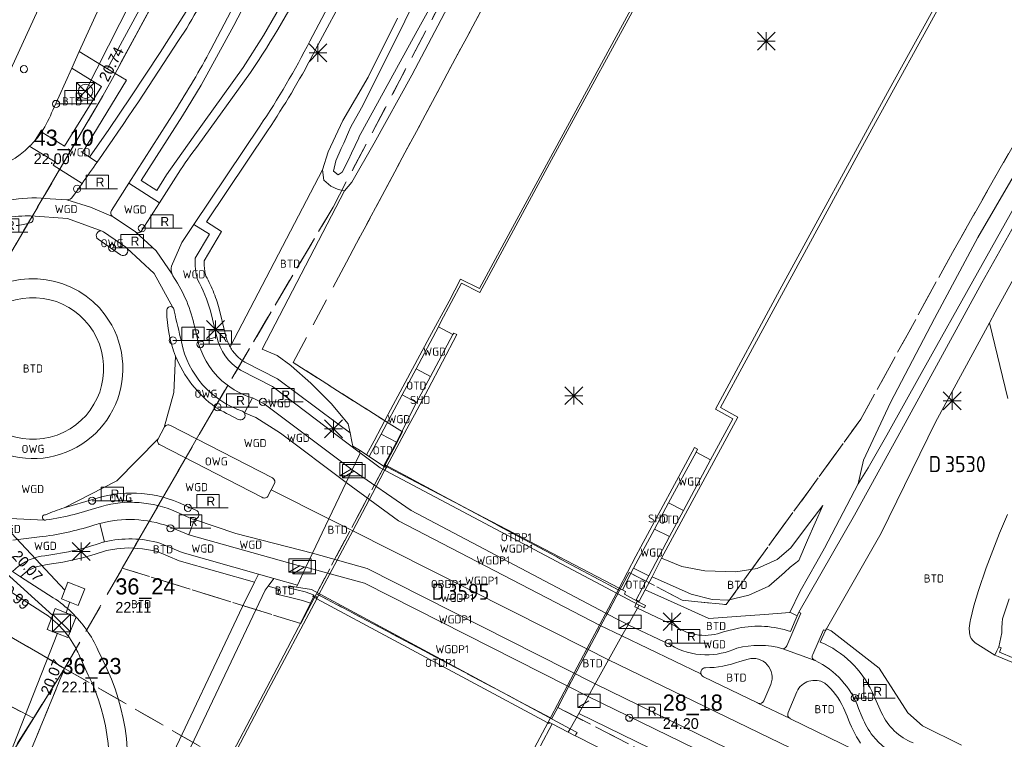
# Model space of a CAD drawing. Header units: metres. Extents: x 207644 to 210135, y 370459 to 373417.
# Tile 16 of 256: x 208008 to 208118, y 371965 to 372045. Entities that reach past the tile are written whole.
import ezdxf
from ezdxf.enums import TextEntityAlignment as Align

# ---------------------------------------------------------------- set-up
doc = ezdxf.new("R2010")
doc.units = ezdxf.units.M
doc.linetypes.add('HIDDEN2', pattern=[4.7625, 3.175, -1.5875])
for name, color, linetype in [('BTD', 7, 'Continuous'), ('combi_kolk', 7, 'Continuous'), ('CON_BxH1000x1000mm', 7, 'Continuous'), ('CON_BxH300x300mm', 7, 'Continuous'), ('CON_BxH800x800mm', 7, 'Continuous'), ('INV_BxH1000x1000mm', 7, 'Continuous'), ('INV_BxH300x300mm', 7, 'Continuous'), ('INV_BxH800x800mm', 7, 'Continuous'), ('KAD_perceelnummer', 212, 'Continuous'), ('KAD_sectie', 212, 'Continuous'), ('KAD_Vastgesteld_Perceel', 212, 'Continuous'), ('KO_INSPECTIE', 7, 'Continuous'), ('NLV_inspectieput', 7, 'Continuous'), ('NNR_inspectieput', 7, 'Continuous'), ('NOD_inspectieput', 7, 'Continuous'), ('OBDP1', 7, 'Continuous'), ('OTD', 7, 'Continuous'), ('OTDP1', 7, 'Continuous'), ('OWG', 7, 'Continuous'), ('SHD', 7, 'Continuous'), ('trottoirkolk', 7, 'Continuous'), ('WGD', 7, 'Continuous'), ('WGDP1', 7, 'Continuous')]:
    doc.layers.add(name, color=color, linetype=linetype)
for name, color, linetype, lineweight in [('GBOR', 7, 'Continuous', 25), ('GKL', 52, 'Continuous', 25), ('GMV', 7, 'Continuous', 25), ('GOBDP1', 7, 'Continuous', 25), ('GP1', 7, 'Continuous', 30), ('Q21_lantaarnpaal', 1, 'Continuous', 0), ('Q23_kolk', 153, 'Continuous', 0), ('Q28_rioolput', 153, 'Continuous', 0), ('Q89_trottoirkolk_rechts', 153, 'Continuous', 0)]:
    doc.layers.add(name, color=color, linetype=linetype, lineweight=lineweight)
doc.styles.add('ISO', font='isocpeur.ttf', dxfattribs={"height": 1})
doc.styles.add('ISOCP', font='ISOCP.shx', dxfattribs={"height": 1.8})

# ---------------------------------------------------------------- blocks, each defined once
blk = doc.blocks.new('ACMAP_ANN_TEMPLATE_Vastgesteld_Perceelnummer')
at = {"layer": 'KAD_perceelnummer', "style": 'ISOCP'}
blk.add_attdef('Perceelnummer', text='', height=1.8, dxfattribs=at).set_placement((0, 0), align=Align.MIDDLE)
at = {"layer": 'KAD_sectie', "style": 'ISOCP'}
blk.add_attdef('sectie', text='', height=1.8, dxfattribs=at).set_placement((-2.7, 0), align=Align.MIDDLE_RIGHT)
blk = doc.blocks.new('Q28')
at = {"linetype": 'Continuous'}
for p, q in [((-1, -1), (1, 1)), ((-1, 1), (1, -1))]:
    blk.add_line(p, q, dxfattribs=at)
blk.add_lwpolyline([(1, 1), (1, -1), (-1, -1), (-1, 1)], close=True)
blk = doc.blocks.new('Q21')
for p, q in [((-1, 1), (0, 0)), ((-1, 0), (0, 0)), ((-1, -1), (0, 0)), ((0, 1), (0, 0)), ((0, 0), (1, 1)), ((0, 0), (1, 0)), ((0, 0), (0, -1)), ((0, 0), (1, -1))]:
    blk.add_line(p, q)
blk = doc.blocks.new('Q89')
for p, q in [((1, 0), (0, 0)), ((3.5, 0), (4.5, 0))]:
    blk.add_line(p, q)
blk.add_lwpolyline([(1, 0), (3.5, 0), (3.5, 1.5), (1, 1.5), (1, 0)])
blk.add_text('R', height=1).set_placement((2.07, 0.25))
blk = doc.blocks.new('Q23')
blk.add_line((-1.25, -0.75), (0, 0))
blk.add_lwpolyline([(-1.25, -0.75), (1.25, -0.75), (1.25, 0.75), (-1.25, 0.75), (-1.25, -0.75)])

msp = doc.modelspace()

# ---------------------------------------------------------------- linework, layer by layer
at = {"layer": 'combi_kolk', "color": 253, "lineweight": 13}
for centre in [(208014.61, 372026.55), (208021.83, 372022.15), (208018.5, 372019.97), (208025.29, 372009.62), (208028.35, 372009.22), (208030.28, 372002.18), (208035.34, 372002.77), (208016.27, 371991.74), (208026.97, 371990.94), (208025.01, 371988.66), (208080.61, 371975.85), (208101.4, 371969.72), (208076.22, 371967.52)]:
    msp.add_circle(centre, 0.4, dxfattribs=at)
at = {"layer": 'CON_BxH1000x1000mm', "color": 253, "linetype": 'Continuous', "lineweight": 13}
msp.add_lwpolyline([(207999.318, 371943.773), (208012.424, 371976.955)], dxfattribs=at)
at = {"layer": 'CON_BxH300x300mm', "color": 253, "linetype": 'Continuous', "lineweight": 13}
msp.add_lwpolyline([(208033.47, 372072.84), (208015.54, 372037.43)], dxfattribs=at)
at = {"layer": 'CON_BxH800x800mm', "color": 253, "linetype": 'Continuous', "lineweight": 13}
for points in [[(208013.215, 371981.768), (207988.861, 372007.775)], [(207985.367, 372002.97), (208011.882, 371978.926)], [(208013.367, 371979.24), (208013.796, 371980.44)]]:
    msp.add_lwpolyline(points, dxfattribs=at)
at = {"layer": 'GBOR', "color": 253, "linetype": 'Continuous', "lineweight": 13}
for points in [[(208093.359, 371975.221), (208096.869, 371973.954)], [(208073.913, 371973.972), (208148.155, 371938)]]:
    msp.add_lwpolyline(points, dxfattribs=at)
at = {"layer": 'GKL', "color": 253, "linetype": 'Continuous', "lineweight": 13}
for points in [[(208115.122, 372021.114), (208122.728, 372034.197)], [(208110.286, 372012.065), (208115.122, 372021.114)], [(208105.382, 372002.717), (208110.286, 372012.065)], [(208102.367, 371996.265), (208105.382, 372002.717)], [(208101.773, 371993.609), (208102.367, 371996.265)], [(208097.805, 371991.2), (208096.114, 371987.336)], [(208096.114, 371987.336), (208095.127, 371985.054)], [(208095.127, 371985.054), (208094.181, 371984.335)], [(208093.531, 371983.734), (208091.81, 371982.221)], [(208094.181, 371984.335), (208093.531, 371983.734)], [(208080.718, 371982.381), (208078.758, 371983.25)], [(208083.113, 371981.325), (208080.718, 371982.381)], [(208085.482, 371980.731), (208083.113, 371981.325)], [(208091.81, 371982.221), (208089.556, 371981.185)], [(208087.225, 371980.634), (208085.482, 371980.731)], [(208089.556, 371981.185), (208087.225, 371980.634)]]:
    msp.add_lwpolyline(points, dxfattribs=at)
at = {"layer": 'GMV', "color": 253, "linetype": 'Continuous', "lineweight": 13}
for points in [[(208184.242, 372233.71), (208179.279, 372225.475), (208173.508, 372215.877), (208165.802, 372202.966), (208153.115, 372181.522), (208140.659, 372160.291), (208127.971, 372138.376), (208115.114, 372115.898), (208102.13, 372092.946), (208089.144, 372069.65), (208076.182, 372046.137), (208061.768, 372019.619), (208059.501, 372015.411), (208057.386, 372016.455), (208056.104, 372014.027), (208053.925, 372009.984), (208049.325, 372001.386), (208047.735, 371998.421), (208046.902, 371996.873)], [(208184.472, 372233.612), (208177.166, 372221.489), (208176.246, 372219.958), (208170.331, 372210.102), (208157.968, 372189.298), (208141.521, 372161.286), (208127.392, 372136.88), (208115.831, 372116.662), (208102.922, 372093.856), (208091.373, 372073.171), (208078.753, 372050.327), (208067.301, 372029.367), (208059.535, 372014.962), (208057.505, 372016.01), (208055.209, 372011.712), (208054.919, 372011.14)], [(208211.696, 372221.928), (208210.343, 372219.707), (208201.865, 372205.65), (208201.278, 372204.73), (208190.706, 372187.049), (208181.444, 372171.445), (208169.97, 372151.914), (208166.235, 372145.52), (208153.819, 372124.055), (208141.853, 372103.139), (208129.201, 372080.769), (208116.953, 372058.872), (208105.041, 372037.291), (208093.01, 372015.263), (208085.833, 372001.964), (208087.786, 372000.875), (208085.292, 371996.292)], [(208212.051, 372221.742), (208202.412, 372205.782), (208189.789, 372184.72), (208177.324, 372163.641), (208160.32, 372134.494), (208145.368, 372108.477), (208129.814, 372081.039), (208115.425, 372055.275), (208102.457, 372031.723), (208089.248, 372007.439), (208086.391, 372002.139), (208088.345, 372001.049), (208079.815, 371985.316)], [(208014.841, 372041.857), (208048.18, 372114.857)], [(208040.24, 372112.006), (208006.169, 372037.636)], [(208032.073, 372044.779), (208038.174, 372056.502)], [(208058.486, 372054.947), (208052.564, 372044.192)], [(208025.085, 372053.108), (208018.009, 372039.99)], [(208029.541, 372042.113), (208035.12, 372052.723)], [(208025.094, 372050.979), (208018.858, 372039.417)], [(208051.965, 372039.222), (208057.441, 372049.657)], [(208038.155, 372048.444), (208035.413, 372043.641)], [(208044.539, 372048.351), (208041.463, 372042.571)], [(208040.58, 372043.041), (208042.931, 372047.458)], [(208050.058, 372042.999), (208052.278, 372047.517)], [(208023.856, 372041.751), (208026.767, 372046.346)], [(208050.354, 372045.602), (208047.076, 372039.018)], [(208028.45, 372038.125), (208032.073, 372044.779)], [(208052.564, 372044.192), (208046.051, 372032.295)], [(208035.413, 372043.641), (208033.129, 372040.089)], [(208046.337, 372035.581), (208050.058, 372042.999)], [(208014.841, 372041.857), (208013.998, 372040)], [(208017.986, 372039.947), (208014.841, 372041.857)], [(208020.611, 372036.821), (208023.856, 372041.751)], [(208041.184, 372042.03), (208040.902, 372041.49)], [(208041.463, 372042.571), (208041.184, 372042.03)], [(208040.616, 372040.952), (208040.327, 372040.416)], [(208040.902, 372041.49), (208040.616, 372040.952)], [(208013.998, 372040), (208011.88, 372035.334)], [(208013.998, 372040), (208017.311, 372037.959)], [(208018.009, 372039.99), (208017.986, 372039.947)], [(208017.986, 372039.947), (208018.858, 372039.417)], [(208033.129, 372040.089), (208027.538, 372032.325)], [(208033.956, 372039.526), (208028.109, 372031.406)], [(208040.034, 372039.882), (208039.737, 372039.349)], [(208040.327, 372040.416), (208040.034, 372039.882)], [(208020.104, 372038.66), (208015.189, 372030.608)], [(208018.858, 372039.417), (208020.104, 372038.66)], [(208039.437, 372038.819), (208039.134, 372038.291)], [(208039.737, 372039.349), (208039.437, 372038.819)], [(208047.076, 372039.018), (208044.249, 372034.188)], [(208047.757, 372031.625), (208051.965, 372039.222)], [(208017.311, 372037.959), (208013.209, 372031.298)], [(208026.35, 372034.681), (208028.45, 372038.125)], [(208038.827, 372037.765), (208038.517, 372037.24)], [(208039.134, 372038.291), (208038.827, 372037.765)], [(208018.134, 372033.16), (208020.611, 372036.821)], [(208037.886, 372036.198), (208037.566, 372035.68)], [(208038.203, 372036.718), (208037.886, 372036.198)], [(208038.517, 372037.24), (208038.203, 372036.718)], [(208020.383, 372027.171), (208025.501, 372035.21)], [(208037.242, 372035.164), (208036.914, 372034.65)], [(208037.566, 372035.68), (208037.242, 372035.164)], [(208045.131, 372033.455), (208046.337, 372035.581)], [(208021.763, 372027.477), (208026.35, 372034.681)], [(208036.584, 372034.139), (208036.25, 372033.629)], [(208036.914, 372034.65), (208036.584, 372034.139)], [(208044.249, 372034.188), (208042.631, 372030.682)], [(208016.002, 372030.074), (208018.134, 372033.16)], [(208027.623, 372022.578), (208034.998, 372033.554)], [(208035.838, 372033.011), (208029.025, 372022.872)], [(208036.25, 372033.629), (208035.838, 372033.011)], [(208044.876, 372032.865), (208045.131, 372033.455)], [(208010.773, 372032.783), (208010.626, 372032.872)], [(208013.209, 372031.298), (208010.773, 372032.783)], [(208027.538, 372032.325), (208024.587, 372028.102)], [(208044.354, 372031.658), (208044.876, 372032.865)], [(208046.025, 372032.248), (208045.232, 372030.516)], [(208046.051, 372032.295), (208046.025, 372032.248)], [(208123.396, 372032.041), (208115.063, 372017.18)], [(208009.527, 372031.155), (208009.302, 372031.292)], [(208009.527, 372031.155), (208012.142, 372029.569)], [(208043.477, 372029.678), (208044.086, 372031.053)], [(208044.086, 372031.053), (208044.354, 372031.658)], [(208045.265, 372027.286), (208047.757, 372031.625)], [(208015.189, 372030.608), (208016.002, 372030.074)], [(208016.838, 372029.526), (208016.002, 372030.074)], [(208042.631, 372030.682), (208041.984, 372028.664)], [(208043.197, 372028.506), (208043.477, 372029.678)], [(208044.904, 372029.799), (208044.198, 372028.402)], [(208045.232, 372030.516), (208044.904, 372029.799)], [(208012.142, 372029.569), (208011.926, 372029.197)], [(208011.926, 372029.197), (208015.155, 372027.13)], [(208041.984, 372028.664), (208031.668, 372008.92)], [(208041.984, 372028.664), (208042.123, 372027.517)], [(208043.742, 372028.107), (208043.197, 372028.506)], [(208023.487, 372026.376), (208021.763, 372027.477)], [(208024.587, 372028.102), (208023.487, 372026.376)], [(208023.793, 372024.995), (208025.866, 372028.248)], [(208042.123, 372027.517), (208042.903, 372026.851)], [(208044.198, 372028.402), (208043.742, 372028.107)], [(208014.638, 372026.401), (208014.119, 372025.674)], [(208015.155, 372027.13), (208014.638, 372026.401)], [(208020.383, 372027.171), (208018.454, 372024.142)], [(208023.793, 372024.995), (208020.383, 372027.171)], [(208044.441, 372026.33), (208035.26, 372008.655)], [(208042.903, 372026.851), (208043.75, 372026.485)], [(208043.75, 372026.485), (208044.441, 372026.33)], [(208044.441, 372026.33), (208045.265, 372027.286)], [(208013.454, 372025.32), (208011.586, 372025.439)], [(208016.083, 372024.514), (208013.454, 372025.32)], [(208018.611, 372023.432), (208016.083, 372024.514)], [(208023.793, 372024.995), (208021.797, 372021.863)], [(208009.385, 372023.543), (208013.534, 372023.238)], [(208013.534, 372023.238), (208017.404, 372021.826)], [(208021.102, 372021.748), (208018.611, 372023.432)], [(208119.583, 372023.182), (208115.576, 372016.051)], [(208027.623, 372022.578), (208026.276, 372020.573)], [(208029.36, 372021.475), (208027.623, 372022.578)], [(208029.025, 372022.872), (208030.715, 372021.799)], [(208016.943, 372020.92), (208019.45, 372019.193)], [(208020.024, 372020.054), (208017.541, 372021.76)], [(208021.102, 372021.748), (208023.431, 372019.632)], [(208027.783, 372018.817), (208029.36, 372021.475)], [(208030.715, 372021.799), (208028.772, 372018.523)], [(208023.189, 372017.086), (208020.149, 372019.937)], [(208026.276, 372020.573), (208025.139, 372017.917)], [(208023.431, 372019.632), (208025.202, 372017.037)], [(208120.763, 372019.554), (208117.049, 372012.768)], [(208028.772, 372018.523), (208028.77, 372018.383)], [(208028.77, 372018.383), (208028.772, 372018.226)], [(208028.772, 372018.226), (208028.778, 372018.068)], [(208028.778, 372018.068), (208028.788, 372017.91)], [(208028.788, 372017.91), (208028.802, 372017.753)], [(208028.802, 372017.753), (208028.82, 372017.596)], [(208028.82, 372017.596), (208028.842, 372017.44)], [(208025.283, 372013.303), (208023.189, 372017.086)], [(208028.842, 372017.44), (208028.868, 372017.284)], [(208028.868, 372017.284), (208028.898, 372017.129)], [(208028.898, 372017.129), (208028.931, 372016.975)], [(208028.931, 372016.975), (208028.975, 372016.798)], [(208028.975, 372016.798), (208029.099, 372016.568)], [(208029.099, 372016.568), (208029.219, 372016.336)], [(208115.063, 372017.18), (208108.805, 372005.935)], [(208029.219, 372016.336), (208029.336, 372016.103)], [(208029.336, 372016.103), (208029.449, 372015.867)], [(208029.449, 372015.867), (208029.558, 372015.63)], [(208029.558, 372015.63), (208029.664, 372015.391)], [(208029.664, 372015.391), (208029.766, 372015.151)], [(208115.576, 372016.051), (208107.017, 372000.383)], [(208029.766, 372015.151), (208029.865, 372014.909)], [(208029.865, 372014.909), (208029.96, 372014.666)], [(208029.96, 372014.666), (208030.051, 372014.421)], [(208030.051, 372014.421), (208030.138, 372014.175)], [(208030.138, 372014.175), (208030.221, 372013.927)], [(208030.221, 372013.927), (208030.301, 372013.679)], [(208030.301, 372013.679), (208030.377, 372013.429)], [(208030.377, 372013.429), (208030.454, 372013.16)], [(208030.454, 372013.16), (208031.097, 372010.542)], [(208030.126, 372010.303), (208029.483, 372012.921)], [(208117.049, 372012.768), (208116.402, 372011.577)], [(208027.955, 372010.16), (208027.726, 372011.123)], [(208054.919, 372011.14), (208052.432, 372006.475)], [(208056.548, 372010.3), (208054.919, 372011.14)], [(208110.4, 372000.522), (208116.402, 372011.577)], [(208116.402, 372011.577), (208118.481, 372003.145)], [(208030.183, 372010.022), (208028.352, 372009.467)], [(208031.097, 372010.542), (208031.127, 372010.389)], [(208031.127, 372010.389), (208031.158, 372010.242)], [(208031.158, 372010.242), (208031.198, 372010.082)], [(208031.198, 372010.082), (208031.235, 372009.947)], [(208031.235, 372009.947), (208031.276, 372009.814)], [(208056.548, 372010.3), (208056.646, 372010.453), (208056.981, 372010.285), (208053.763, 372004.198), (208052.245, 372001.313), (208051.655, 372000.26), (208049.175, 371995.583)], [(208056.548, 372010.3), (208054.049, 372005.594)], [(208028.352, 372009.467), (208028.128, 372009.398)], [(208031.276, 372009.814), (208031.321, 372009.681)], [(208031.321, 372009.681), (208031.37, 372009.551)], [(208031.37, 372009.551), (208031.422, 372009.421)], [(208031.422, 372009.421), (208031.478, 372009.293)], [(208031.478, 372009.293), (208031.538, 372009.167)], [(208031.538, 372009.167), (208031.601, 372009.043)], [(208031.601, 372009.043), (208031.668, 372008.92)], [(208031.765, 372008.756), (208031.668, 372008.92)], [(208031.84, 372008.638), (208031.765, 372008.756)], [(208025.588, 372007.874), (208025.401, 372003.831)], [(208031.919, 372008.523), (208031.84, 372008.638)], [(208032, 372008.409), (208031.919, 372008.523)], [(208032.085, 372008.298), (208032, 372008.409)], [(208032.173, 372008.19), (208032.085, 372008.298)], [(208032.264, 372008.084), (208032.173, 372008.19)], [(208032.358, 372007.981), (208032.264, 372008.084)], [(208032.455, 372007.88), (208032.358, 372007.981)], [(208032.555, 372007.783), (208032.455, 372007.88)], [(208032.658, 372007.688), (208032.555, 372007.783)], [(208032.763, 372007.596), (208032.658, 372007.688)], [(208035.26, 372008.655), (208036.92, 372007.937)], [(208036.92, 372007.937), (208038.436, 372006.827)], [(208032.871, 372007.508), (208032.763, 372007.596)], [(208032.981, 372007.422), (208032.871, 372007.508)], [(208033.094, 372007.34), (208032.981, 372007.422)], [(208033.209, 372007.26), (208033.094, 372007.34)], [(208033.326, 372007.185), (208033.209, 372007.26)], [(208036.946, 372005.353), (208033.326, 372007.185)], [(208038.436, 372006.827), (208038.493, 372006.785)], [(208038.493, 372006.785), (208040.683, 372004.874)], [(208036.414, 372004.502), (208032.836, 372006.312)], [(208050.875, 372003.543), (208052.432, 372006.475)], [(208052.432, 372006.475), (208054.049, 372005.594)], [(208052.487, 372002.701), (208054.049, 372005.594)], [(208108.805, 372005.935), (208104.945, 371999.049)], [(208046.075, 371997.173), (208036.414, 372004.502)], [(208043.537, 372000.441), (208036.946, 372005.353)], [(208040.683, 372004.874), (208040.806, 372004.749)], [(208040.806, 372004.749), (208042.936, 372002.587)], [(208025.401, 372003.831), (208024.316, 371999.903)], [(208050.875, 372003.543), (208048.522, 371999.171)], [(208052.487, 372002.701), (208050.875, 372003.543)], [(208033.268, 372001.553), (208034.192, 372003.206)], [(208035.487, 372002.569), (208034.192, 372003.206)], [(208045.302, 371995.2), (208035.487, 372002.569)], [(208042.936, 372002.587), (208044.842, 372000.306)], [(208052.487, 372002.701), (208050.236, 371998.293)], [(208033.268, 372001.553), (208034.545, 372001.029)], [(208034.545, 372001.029), (208037.287, 371999.295)], [(208036.405, 371994.288), (208025.017, 372000.134)], [(208045.063, 371999.304), (208043.537, 372000.441)], [(208044.842, 372000.306), (208045.063, 371999.304)], [(208107.017, 372000.383), (208101.336, 371990.137)], [(208104.33, 371988.128), (208110.4, 372000.522)], [(208024.316, 371999.903), (208023.647, 371998.656)], [(208037.287, 371999.295), (208044.626, 371993.778)], [(208045.271, 371998.356), (208045.063, 371999.304)], [(208048.522, 371999.171), (208047.199, 371996.673)], [(208048.522, 371999.171), (208050.236, 371998.293)], [(208104.945, 371999.049), (208102.879, 371995.408)], [(208023.647, 371998.656), (208019.019, 371993.964)], [(208023.859, 371997.96), (208035.216, 371992.118)], [(208045.383, 371997.844), (208045.271, 371998.356)], [(208045.756, 371997.594), (208045.383, 371997.844)], [(208050.236, 371998.293), (208048.789, 371995.587)], [(208045.302, 371995.2), (208046.147, 371996.977)], [(208046.122, 371997.395), (208045.756, 371997.594)], [(208046.075, 371997.173), (208046.186, 371997.352)], [(208046.2, 371997.078), (208046.075, 371997.173)], [(208046.186, 371997.352), (208046.122, 371997.395)], [(208046.147, 371996.977), (208046.2, 371997.078)], [(208046.902, 371996.873), (208046.186, 371997.352)], [(208047.199, 371996.673), (208046.902, 371996.873)], [(208048.789, 371995.587), (208047.199, 371996.673)], [(208083.671, 371997.168), (208083.826, 371997.5), (208083.492, 371997.664), (208077.528, 371986.602), (208076.962, 371985.544), (208075.08, 371981.992)], [(208083.671, 371997.168), (208080.612, 371991.501)], [(208085.292, 371996.292), (208083.671, 371997.168)], [(208048.789, 371995.587), (208048.829, 371995.559)], [(208048.829, 371995.559), (208048.947, 371995.478)], [(208048.947, 371995.478), (208049.039, 371995.643)], [(208049.039, 371995.643), (208049.175, 371995.583)], [(208049.175, 371995.583), (208049.147, 371995.529)], [(208085.292, 371996.292), (208082.272, 371990.657)], [(208044.626, 371993.778), (208045.302, 371995.2)], [(208048.922, 371995.105), (208047.933, 371993.241)], [(208048.922, 371995.105), (208049.147, 371995.529)], [(208101.773, 371993.609), (208102.879, 371995.408)], [(208019.019, 371993.964), (208013.156, 371990.954)], [(208036.269, 371992.94), (208036.607, 371993.569)], [(208042.697, 371989.721), (208044.626, 371993.778)], [(208101.773, 371993.609), (208097.998, 371986.449)], [(208036.269, 371992.94), (208035.93, 371992.311)], [(208036.269, 371992.94), (208042.697, 371989.721)], [(208047.933, 371993.241), (208047.194, 371991.847)], [(208013.156, 371990.954), (208016.471, 371991.907)], [(208025.905, 371991.533), (208027.865, 371990.679)], [(208047.194, 371991.847), (208045.359, 371988.388)], [(208079.041, 371988.574), (208080.612, 371991.501)], [(208079.815, 371985.316), (208082.089, 371984.414), (208084.64, 371983.906), (208088.096, 371983.786), (208090.478, 371984.172), (208092.707, 371985.198), (208094.264, 371986.474), (208095.878, 371988.689), (208097.805, 371991.2)], [(208082.272, 371990.657), (208080.612, 371991.501)], [(208027.471, 371989.693), (208025.642, 371990.5)], [(208082.272, 371990.657), (208080.723, 371987.754)], [(208101.336, 371990.137), (208095.141, 371979.305)], [(208118.429, 371990.202), (208117.536, 371988.13)], [(208007.099, 371989.754), (208010.951, 371989.577)], [(208017.127, 371989.209), (208017.649, 371987.143)], [(208027.075, 371987.924), (208027.696, 371989.66)], [(208027.696, 371989.66), (208027.928, 371989.731)], [(208027.696, 371989.66), (208032.332, 371988.093)], [(208042.697, 371989.721), (208040.878, 371985.895)], [(208024.824, 371988.881), (208027.075, 371987.924)], [(208027.075, 371987.924), (208039.276, 371984.524)], [(208032.332, 371988.093), (208040.878, 371985.895)], [(208045.359, 371988.388), (208043.615, 371985.1)], [(208079.041, 371988.574), (208076.702, 371984.21)], [(208080.723, 371987.754), (208079.041, 371988.574)], [(208098.222, 371977.46), (208104.33, 371988.128)], [(208117.536, 371988.13), (208116.042, 371984.254)], [(208007.439, 371987.352), (208010.405, 371987.697)], [(208017.466, 371987.098), (208017.557, 371987.121)], [(208017.557, 371987.121), (208017.649, 371987.143)], [(208026.309, 371985.974), (208023.844, 371987.01)], [(208080.723, 371987.754), (208078.404, 371983.362)], [(208015.208, 371985.382), (208016.599, 371985.768)], [(208016.599, 371985.768), (208017.89, 371986.171)], [(208017.89, 371986.171), (208019.017, 371986.38)], [(208019.017, 371986.38), (208020.34, 371986.476)], [(208020.34, 371986.476), (208021.907, 371986.388)], [(208021.907, 371986.388), (208023.008, 371986.192)], [(208023.008, 371986.192), (208023.524, 371986.06)], [(208023.524, 371986.06), (208025.978, 371985.029)], [(208034.861, 371983.548), (208026.309, 371985.974)], [(208040.878, 371985.895), (208040.125, 371984.312)], [(208097.998, 371986.449), (208097.138, 371984.934)], [(208010.041, 371984.38), (208011.241, 371984.629)], [(208011.241, 371984.629), (208013.001, 371984.9)], [(208013.001, 371984.9), (208015.208, 371985.382)], [(208025.978, 371985.029), (208034.403, 371982.639)], [(208043.615, 371985.1), (208042.807, 371983.576)], [(208079.815, 371985.316), (208078.758, 371983.25)], [(208097.138, 371984.934), (208095.28, 371981.634)], [(208007.386, 371983.833), (208008.296, 371983.249)], [(208008.296, 371983.249), (208009.067, 371983.908)], [(208009.067, 371983.908), (208010.041, 371984.38)], [(208034.403, 371982.639), (208034.861, 371983.548)], [(208036.541, 371983.071), (208034.861, 371983.548)], [(208039.179, 371982.323), (208040.125, 371984.312)], [(208039.276, 371984.524), (208040.125, 371984.312)], [(208042.807, 371983.576), (208041.537, 371981.181)], [(208076.702, 371984.21), (208075.447, 371981.794)], [(208078.404, 371983.362), (208076.702, 371984.21)], [(208116.042, 371984.254), (208115.207, 371981.735)], [(208011.929, 371980.92), (208008.296, 371983.249)], [(208024.076, 371960.953), (208033.04, 371979.937), (208034.403, 371982.639)], [(208036.541, 371983.071), (208035.912, 371982.211)], [(208039.179, 371982.323), (208036.541, 371983.071)], [(208078.404, 371983.362), (208076.984, 371980.672), (208077.339, 371980.539)], [(208078.758, 371983.25), (208077.992, 371981.786)], [(208007.213, 371981.567), (208010.794, 371979.271)], [(208035.912, 371982.211), (208035.585, 371981.764), (208025.577, 371960.667)], [(208035.912, 371982.211), (208037.127, 371981.866)], [(208037.018, 371981.32), (208037.008, 371981.27)], [(208037.008, 371981.27), (208038.1, 371981.01)], [(208037.127, 371981.866), (208037.018, 371981.32)], [(208038.224, 371982.255), (208038.177, 371982.019)], [(208038.177, 371982.019), (208040.057, 371981.571)], [(208039.093, 371982.108), (208038.224, 371982.255)], [(208039.179, 371982.323), (208039.093, 371982.108)], [(208040.057, 371981.571), (208040.986, 371981.235)], [(208071.482, 371975.2), (208075.08, 371981.992)], [(208075.08, 371981.992), (208075.215, 371981.919)], [(208075.215, 371981.919), (208075.447, 371981.794)], [(208075.447, 371981.794), (208075.801, 371981.599)], [(208075.801, 371981.599), (208075.682, 371981.323)], [(208075.682, 371981.323), (208077.103, 371980.527)], [(208077.992, 371981.786), (208077.339, 371980.539)], [(208077.992, 371981.786), (208081.562, 371980.18)], [(208095.28, 371981.634), (208094.137, 371979.276)], [(208115.207, 371981.735), (208114.677, 371979.991)], [(208003.516, 371907.904), (208010.71, 371922.028), (208014.581, 371929.585), (208020.167, 371940.431), (208021.709, 371943.392), (208032.472, 371964.031), (208035.96, 371970.665), (208041.339, 371980.808)], [(208038.1, 371981.01), (208039.77, 371980.611)], [(208039.77, 371980.611), (208040.64, 371980.297)], [(208040.384, 371979.779), (208040.64, 371980.297)], [(208040.995, 371981.015), (208040.64, 371980.297)], [(208040.986, 371981.235), (208040.907, 371981.061)], [(208040.907, 371981.061), (208040.995, 371981.015)], [(208041.055, 371981.136), (208040.995, 371981.015)], [(208041.154, 371981.1), (208041.055, 371981.136)], [(208041.357, 371981.026), (208041.154, 371981.1)], [(208041.265, 371980.86), (208041.357, 371981.026)], [(208041.339, 371980.808), (208041.265, 371980.86)], [(208041.537, 371981.181), (208041.339, 371980.808)], [(208076.85, 371979.903), (208077.103, 371980.527)], [(208077.103, 371980.527), (208077.286, 371980.425)], [(208077.339, 371980.539), (208077.286, 371980.425)], [(208081.562, 371980.18), (208085.1, 371978.588)], [(208118.617, 371980.8), (208117.867, 371978.573)], [(208039.709, 371978.409), (208040.384, 371979.779)], [(208076.106, 371977.901), (208077.145, 371979.761)], [(208077.145, 371979.761), (208076.85, 371979.903)], [(208081.367, 371977.723), (208077.145, 371979.761)], [(208089.703, 371978.937), (208091.302, 371979.059)], [(208091.302, 371979.059), (208094.137, 371979.276)], [(208095.372, 371979.196), (208093.796, 371975.549)], [(208094.28, 371979.21), (208094.137, 371979.276)], [(208094.964, 371978.895), (208094.28, 371979.21)], [(208095.141, 371979.305), (208094.964, 371978.895)], [(208095.141, 371979.305), (208095.372, 371979.196)], [(208114.677, 371979.991), (208114.313, 371978.462)], [(208037.666, 371974.491), (208039.709, 371978.409)], [(208085.1, 371978.588), (208089.703, 371978.937)], [(208094.964, 371978.895), (208094.208, 371977.146)], [(208114.275, 371978.301), (208114.167, 371977.529)], [(208114.313, 371978.462), (208114.275, 371978.301)], [(208117.827, 371978.129), (208117.8, 371977.539)], [(208117.867, 371978.573), (208117.827, 371978.129)], [(208076.106, 371977.901), (208075.408, 371976.65)], [(208080.806, 371975.65), (208076.106, 371977.901)], [(208088.394, 371977.507), (208086.749, 371977.118)], [(208096.69, 371974.585), (208097.896, 371977.334)], [(208098.11, 371977.265), (208097.536, 371975.965)], [(208097.896, 371977.334), (208098.11, 371977.265)], [(208098.11, 371977.265), (208098.222, 371977.46)], [(208098.222, 371977.46), (208098.763, 371977.204)], [(208098.763, 371977.204), (208104.104, 371973.034)], [(208114.167, 371977.529), (208114.191, 371977.034)], [(208114.191, 371977.034), (208114.195, 371976.944)], [(208114.195, 371976.944), (208114.216, 371976.831)], [(208117.8, 371977.004), (208117.453, 371975.417)], [(208117.8, 371977.539), (208117.8, 371977.004)], [(208075.408, 371976.65), (208073.913, 371973.972)], [(208084.221, 371972.429), (208075.408, 371976.65)], [(208114.216, 371976.831), (208114.228, 371976.767)], [(208114.228, 371976.767), (208114.252, 371976.635)], [(208114.252, 371976.635), (208114.386, 371976.356)], [(208114.386, 371976.356), (208114.59, 371976.114)], [(208114.59, 371976.114), (208114.829, 371975.866)], [(208114.829, 371975.866), (208117.029, 371974.513)], [(208013.209, 371973.033), (208014.479, 371975.24)], [(208016.927, 371975.085), (208017.459, 371973.941)], [(208067.113, 371966.954), (208071.482, 371975.2)], [(208117.224, 371974.983), (208117.029, 371974.513)], [(208117.453, 371975.417), (208117.224, 371974.983)], [(208117.453, 371975.417), (208117.737, 371975.315)], [(208117.737, 371975.315), (208117.537, 371974.853)], [(208117.537, 371974.853), (208119.135, 371974.187)], [(208014.865, 371974.411), (208015.851, 371972.28)], [(208028.642, 371957.322), (208037.666, 371974.491)], [(208073.913, 371973.972), (208072.417, 371971.295)], [(208088.546, 371973.8), (208089.476, 371974.053)], [(208117.029, 371974.513), (208117.389, 371974.363)], [(208117.389, 371974.363), (208118.908, 371973.73)], [(207997.694, 371948.079), (208013.209, 371973.033)], [(208104.104, 371973.034), (208107.316, 371968.054)], [(208090.545, 371969.172), (208084.501, 371972.097)], [(208071.633, 371969.89), (208072.417, 371971.295)], [(208072.417, 371971.295), (208103.631, 371956.069)], [(208092.013, 371971.247), (208091.246, 371969.414)], [(208093.948, 371968.099), (208094.916, 371970.429)], [(208103.331, 371970.394), (208104.371, 371968.073)], [(208070.58, 371968.004), (208071.633, 371969.89)], [(208102.927, 371954.625), (208071.633, 371969.89)], [(208090.556, 371969.166), (208090.545, 371969.172)], [(208090.568, 371969.161), (208090.556, 371969.166)], [(208090.568, 371969.161), (208094.17, 371967.417)], [(208100.131, 371968.622), (208100.544, 371967.692)], [(208102.216, 371967.587), (208101.816, 371968.552)], [(208067.329, 371966.983), (208067.26, 371966.87)], [(208067.598, 371966.846), (208067.329, 371966.983)], [(208070.58, 371968.004), (208069.615, 371966.276)], [(208086.576, 371960.198), (208070.58, 371968.004)], [(208094.17, 371967.417), (208094.193, 371967.405)], [(208094.193, 371967.405), (208094.216, 371967.395)], [(208094.216, 371967.395), (208101.387, 371963.9)], [(208107.316, 371968.054), (208108.961, 371966.624)], [(208030.38, 371896.1), (208036.121, 371907.388), (208041.001, 371916.905), (208047.607, 371929.694), (208052.859, 371939.82), (208061.749, 371956.829), (208067.113, 371966.954)], [(208067.598, 371966.846), (208066.299, 371964.393)], [(208067.26, 371966.87), (208067.113, 371966.954)], [(208067.598, 371966.846), (208069.41, 371965.908)], [(208069.615, 371966.276), (208069.41, 371965.908)], [(208069.416, 371965.905), (208069.41, 371965.908)], [(208069.416, 371965.905), (208070.185, 371965.506)], [(208108.961, 371966.624), (208113.307, 371964.442)], [(208070.23, 371965.483), (208070.185, 371965.506)], [(208074.666, 371963.216), (208070.23, 371965.483)]]:
    msp.add_lwpolyline(points, dxfattribs=at)
for points in [[(208040.477, 372050.797, -0.0350637), (208033.956, 372039.526)], [(208028.211, 372046.916, -0.0320865), (208025.912, 372043.097)], [(208016.838, 372029.526, 0.0100236), (208025.912, 372043.097)], [(208034.998, 372033.554, 0.029931), (208040.58, 372043.041)], [(208025.501, 372035.21, 0.0179903), (208029.541, 372042.113)], [(208011.88, 372035.334, -0.0501753), (208010.626, 372032.872)], [(208010.626, 372032.872, -0.0481991), (208009.302, 372031.292)], [(208009.302, 372031.292, -0.2629171), (207999.15, 372028.563)], [(208028.109, 372031.406, 0.0219976), (208025.866, 372028.248)], [(208016.838, 372029.526, -0.001231), (208015.155, 372027.13)], [(208011.586, 372025.439, 0.1220374), (208003.662, 372024.326)], [(208013.454, 372025.32, 0.2582969), (208014.119, 372025.674)], [(208018.611, 372023.432, -0.4237778), (208018.454, 372024.142)], [(208009.176, 372023.529, 0.1018739), (208003.355, 372022.322)], [(208009.385, 372023.543, 0.1336942), (208009.176, 372023.529)], [(208009.385, 372023.543, -0.8578683), (208009.349, 372022.748)], [(208007.795, 372022.446, 0.038651), (208009.349, 372022.748)], [(208017.404, 372021.826, 0.8420575), (208016.943, 372020.92)], [(208017.541, 372021.76, 0.0735136), (208017.404, 372021.826)], [(208021.102, 372021.748, 0.421703), (208021.797, 372021.863)], [(208020.149, 372019.937, -0.8447894), (208019.45, 372019.193)], [(208020.149, 372019.937, 0.0828298), (208020.024, 372020.054)], [(208028.042, 372016.419, -0.0838328), (208027.783, 372018.817)], [(208025.202, 372017.037, -0.130663), (208025.139, 372017.917)], [(208001.608, 372000.504, -1), (208017.739, 372012.455)], [(208025.401, 372016.639, -0.0683418), (208025.202, 372017.037)], [(208027.726, 372011.123, 0.0959694), (208025.401, 372016.639)], [(208029.483, 372012.921, 0.0592498), (208028.042, 372016.419)], [(208006.939, 372013.921, -0.9999189), (208012.383, 371999.07)], [(208006.939, 372013.921, 0.9999189), (208012.383, 371999.07)], [(208025.283, 372013.303, 0.7061942), (208024.616, 372012.908)], [(208025.425, 372012.914, 0.2682114), (208025.283, 372013.303)], [(208001.608, 372000.504, 1), (208017.739, 372012.455)], [(208024.616, 372012.908, 0.0977724), (208025.588, 372007.874)], [(208026.249, 372009.475, 0.0011659), (208025.425, 372012.914)], [(208028.128, 372009.398, -0.0223495), (208027.955, 372010.16)], [(208030.183, 372010.022, -0.0109476), (208030.126, 372010.303)], [(208032.836, 372006.312, -0.2019371), (208030.183, 372010.022)], [(208033.069, 372001.737, -0.2709133), (208026.249, 372009.475)], [(208034.192, 372003.206, -0.2593023), (208028.128, 372009.398)], [(208025.588, 372007.874, 0.1388964), (208030.02, 372002.184)], [(208030.02, 372002.184, 0.0149515), (208032.579, 372000.812)], [(208033.268, 372001.553, -0.7706275), (208032.579, 372000.812)], [(208033.268, 372001.553, 0.1330583), (208033.069, 372001.737)], [(208025.017, 372000.134, 0.4464445), (208024.316, 371999.903)], [(208023.647, 371998.656, 0.4339126), (208023.859, 371997.96)], [(208036.607, 371993.569, 0.3947078), (208036.405, 371994.288)], [(208016.471, 371991.907, -0.1829535), (208025.905, 371991.533)], [(208035.216, 371992.118, 0.4329408), (208035.93, 371992.311)], [(208025.642, 371990.5, 0.1738936), (208017.309, 371991.111)], [(208010.951, 371989.577, -0.9279987), (208011.077, 371990.174)], [(208011.077, 371990.174, -0.0220852), (208013.156, 371990.954)], [(208017.309, 371991.111, -0.0438882), (208011.161, 371989.591)], [(208027.865, 371990.679, -0.6191284), (208027.928, 371989.731)], [(208010.405, 371987.697, 0.0500805), (208016.373, 371988.986)], [(208011.161, 371989.591, -0.1807849), (208010.951, 371989.577)], [(208016.373, 371988.986, -0.0148582), (208017.127, 371989.209)], [(208017.127, 371989.209, -0.1509651), (208024.824, 371988.881)], [(208027.696, 371989.66, -0.1106866), (208027.471, 371989.693)], [(208010.574, 371985.553, 0.0549615), (208017.466, 371987.098)], [(208017.649, 371987.143, -0.1289744), (208023.844, 371987.01)], [(208007.386, 371983.833, -0.1511854), (208010.574, 371985.553)], [(208015.669, 371977.308, 0.0968435), (208011.929, 371980.92)], [(208014.479, 371975.24, 0.1311596), (208010.794, 371979.271)], [(208015.669, 371977.308, -0.0474933), (208016.927, 371975.085)], [(208086.749, 371977.118, -0.2499237), (208081.367, 371977.723)], [(208094.208, 371977.146, 0.133983), (208088.394, 371977.507)], [(208097.536, 371975.965, -0.1879287), (208103.331, 371970.394)], [(208014.479, 371975.24, -0.0219986), (208014.865, 371974.411)], [(208084.669, 371974.543, -0.1280805), (208080.806, 371975.65)], [(208088.209, 371975.28, -0.1149304), (208084.669, 371974.543)], [(208093.359, 371975.221, 0.1341749), (208088.209, 371975.28)], [(208093.796, 371975.549, -0.3151536), (208093.359, 371975.221)], [(208017.459, 371973.941, -0.1847809), (208019.445, 371956.082)], [(208084.733, 371973.102, 0.0938645), (208088.546, 371973.8)], [(208089.476, 371974.053, -0.6230714), (208092.013, 371971.247)], [(208096.869, 371973.954, -0.4355639), (208096.69, 371974.585)], [(208096.975, 371973.916, -0.0561515), (208096.869, 371973.954)], [(208101.816, 371968.552, 0.1948998), (208096.975, 371973.916)], [(208084.596, 371973.085, 0.4220289), (208084.221, 371972.429)], [(208084.596, 371973.085, -0.0655893), (208084.733, 371973.102)], [(208015.851, 371972.28, -0.1795356), (208017.463, 371956.729)], [(208084.221, 371972.429, 0.2157947), (208084.501, 371972.097)], [(208094.916, 371970.429, -0.4370745), (208098.034, 371971.396)], [(208098.034, 371971.396, -0.106976), (208100.131, 371968.622)], [(208091.246, 371969.414, -0.4140407), (208090.568, 371969.161)], [(208094.17, 371967.417, -0.3985943), (208093.948, 371968.099)], [(208107.887, 371964.728, -0.1989469), (208104.371, 371968.073)], [(208100.544, 371967.692, 0.0623413), (208102.033, 371964.691)], [(208103.415, 371965.497, -0.0725325), (208102.216, 371967.587)], [(208103.415, 371965.497, 0.1148601), (208106.361, 371963.133)]]:
    msp.add_lwpolyline(points, format="xyb", dxfattribs=at)
at = {"layer": 'GOBDP1', "color": 253, "linetype": 'Continuous', "lineweight": 13}
for points in [[(208049.147, 371995.529), (208075.08, 371981.992)], [(208041.265, 371980.86), (208040.995, 371981.015)], [(208067.113, 371966.954), (208041.339, 371980.808)], [(208077.286, 371980.425), (208078.039, 371980.028)], [(208077.334, 371980.1), (208077.145, 371979.761)], [(208077.907, 371979.778), (208077.334, 371980.1)], [(208078.039, 371980.028), (208077.907, 371979.778)], [(208069.615, 371966.276), (208070.411, 371965.856)], [(208070.273, 371965.643), (208070.185, 371965.506)], [(208070.411, 371965.856), (208070.273, 371965.643)]]:
    msp.add_lwpolyline(points, dxfattribs=at)
at = {"layer": 'GP1', "color": 253, "linetype": 'Continuous', "lineweight": 13}
for points in [[(208048.407, 371995.401), (208046.2, 371997.078)], [(208045.302, 371995.2), (208051.894, 371990.646)], [(208077.334, 371980.1), (208048.407, 371995.401)], [(208044.626, 371993.778), (208050.471, 371989.511)], [(208051.894, 371990.646), (208073.59, 371979.18)], [(208042.697, 371989.721), (208045.359, 371988.388)], [(208050.471, 371989.511), (208072.889, 371977.856)], [(208045.359, 371988.388), (208071.482, 371975.2)], [(208040.878, 371985.895), (208046.968, 371984.167)], [(208040.125, 371984.312), (208046.68, 371982.528)], [(208046.968, 371984.167), (208072.417, 371971.295)], [(208046.68, 371982.528), (208069.295, 371971.073)], [(208039.093, 371982.108), (208040.771, 371981.824)], [(208069.615, 371966.276), (208040.771, 371981.824)], [(208073.59, 371979.18), (208074.639, 371978.641)], [(208074.639, 371978.641), (208075.687, 371978.102)], [(208075.687, 371978.102), (208076.106, 371977.901)], [(208072.889, 371977.856), (208075.408, 371976.65)], [(208071.482, 371975.2), (208073.913, 371973.972)], [(208069.295, 371971.073), (208071.633, 371969.89)]]:
    msp.add_lwpolyline(points, dxfattribs=at)
at = {"layer": 'KAD_Vastgesteld_Perceel', "color": 253, "linetype": 'HIDDEN2', "lineweight": 13}
for points in [[(208159.421, 372102.667), (208112.291, 372019.435), (208102.069, 372000.849), (208087.02, 371980.153), (208082.124, 371980.638), (208076.208, 371983.74), (208075.129, 371981.703), (208075.129, 371981.703), (208048.962, 371995.748), (208050.91, 371999.417), (208038.72, 372007.16), (208044.663, 372018.379), (208060.778, 372048.471), (208070.978, 372067.263), (208084.698, 372092.25), (208095.312, 372111.174), (208090.183, 372113.703), (208102.093, 372142.692), (208140.555, 372225.697)], [(208084.5, 372103.01), (208043.159, 372024.514), (208029.806, 372001.875), (208019.64, 371984.209), (208013.209, 371973.033), (207988.503, 371987.465), (208017.458, 372036.92), (208018.913, 372039.515), (208019.456, 372040.553), (208030.731, 372061.405)], [(208152.875, 371926.837), (208112.412, 371945.989), (208107.896, 371934.223), (208099.411, 371937.642), (208099.411, 371937.642), (208096.992, 371932.807), (208083.263, 371940.241), (208084.607, 371950.343), (208085.847, 371955.784), (208084.594, 371960.241), (208068.229, 371968.674), (208075.129, 371981.703), (208076.208, 371983.74), (208082.124, 371980.638), (208087.02, 371980.153), (208102.069, 372000.849), (208112.291, 372019.435), (208159.421, 372102.667)], [(208030.731, 372061.405), (208019.456, 372040.553), (208018.913, 372039.515), (208017.458, 372036.92), (207988.503, 371987.465), (207979.284, 371992.76), (207977, 371994.192), (207957.001, 372004.976), (207934.777, 372016.846), (207921.515, 372021.083), (207922.971, 372023.225), (207914.696, 372028.908), (207912.094, 372030.481), (207906.741, 372033.378), (207902.36, 372035.771), (207900.016, 372032.408), (207900.016, 372032.408), (207899.98, 372032.427), (207898.412, 372033.253), (207894.227, 372035.461), (207882.127, 372041.852), (207868.041, 372050.969)], [(207926.961, 371773.163), (207944.677, 371813.221), (207956.487, 371839.926), (207968.326, 371866.695), (207978.198, 371890.152), (207996.552, 371932.524), (208013.209, 371973.033), (208032.071, 371962.139), (208065.045, 371950.106), (208075.228, 371944.592), (208058.665, 371912.656), (208047.765, 371892.688), (208031.968, 371865.88), (208018.233, 371842.567), (208009.139, 371825.382), (208000.021, 371801.73), (207987.824, 371806.131), (207987.824, 371806.131), (207987.483, 371806.254), (207978.563, 371782.862)]]:
    msp.add_lwpolyline(points, dxfattribs=at)
for points in [[(208041.316, 371981.345), (208039.563, 371978.043), (208019.64, 371984.209), (208029.806, 372001.875), (208043.159, 372024.514), (208084.5, 372103.01), (208079.731, 372105.156), (208097.622, 372144.811), (208102.093, 372142.692), (208090.183, 372113.703), (208095.312, 372111.174), (208084.698, 372092.25), (208070.978, 372067.263), (208060.778, 372048.471), (208044.663, 372018.379), (208038.72, 372007.16), (208050.91, 371999.417), (208048.962, 371995.748), (208041.316, 371981.345)], [(208067.568, 371967.426), (208041.316, 371981.345), (208048.962, 371995.748), (208075.129, 371981.703), (208068.229, 371968.674), (208067.568, 371967.426)], [(207984.34, 371980.692), (207988.503, 371987.465), (208013.209, 371973.033), (208009.722, 371967.476), (207984.34, 371980.692)], [(208065.045, 371950.106), (208032.071, 371962.139), (208013.209, 371973.033), (208019.64, 371984.209), (208039.563, 371978.043), (208041.316, 371981.345), (208067.568, 371967.426), (208068.229, 371968.674), (208084.594, 371960.241), (208085.847, 371955.784), (208084.607, 371950.343), (208083.263, 371940.241), (208075.228, 371944.592), (208065.045, 371950.106)], [(208009.722, 371967.476), (208005.39, 371960.57), (207956.65, 371881.538), (207845.987, 371699.643), (207794.044, 371617.783), (207792.845, 371615.893), (207773.131, 371584.95), (207746.677, 371546.348), (207737.006, 371533.51), (207703.08, 371481.528), (207701.801, 371482.262), (207692.452, 371468.103), (207655.61, 371473.929), (207671.991, 371500.73), (207676.799, 371508.43), (207710.999, 371565.357), (207742.297, 371615.197), (207752.88, 371608.71), (207786.699, 371661.231), (207820.897, 371715.341), (207932.007, 371895.54), (207984.34, 371980.692), (208009.722, 371967.476)], [(207759.514, 371454.076), (207751.432, 371455.871), (207821.391, 371601.605), (207794.044, 371617.783), (207845.987, 371699.643), (207956.65, 371881.538), (208005.39, 371960.57), (208009.722, 371967.476), (208013.209, 371973.033), (207996.552, 371932.524), (207978.198, 371890.152), (207968.326, 371866.695), (207956.487, 371839.926), (207944.677, 371813.221), (207926.961, 371773.163), (207912.462, 371740.38), (207901.497, 371715.585), (207876.736, 371699.355), (207859.667, 371663.05), (207842.366, 371626.963), (207816.579, 371573.058), (207790.507, 371518.943), (207759.514, 371454.076)]]:
    msp.add_lwpolyline(points, close=True, dxfattribs=at)
at = {"layer": 'NOD_inspectieput', "color": 253, "linetype": 'Continuous', "lineweight": 13}
for points in [[(208013.584, 371982.65), (208015.445, 371981.917), (208014.712, 371980.056), (208012.851, 371980.789), (208013.584, 371982.65)], [(208012.159, 371979.714), (208014.485, 371978.797), (208013.566, 371976.469), (208011.241, 371977.386), (208012.159, 371979.714)]]:
    msp.add_lwpolyline(points, dxfattribs=at)
at = {"layer": 'NOD_inspectieput', "color": 253, "lineweight": 13}
msp.add_circle((208015.54, 372037.43), 0.8, dxfattribs=at)
at = {"layer": 'trottoirkolk', "color": 253, "lineweight": 13}
for centre in [(208008.67, 372039.91), (208012.25, 372036.02)]:
    msp.add_circle(centre, 0.4, dxfattribs=at)

# ---------------------------------------------------------------- block references
at = {"layer": 'KAD_Vastgesteld_Perceel', "color": 253, "linetype": 'HIDDEN2', "lineweight": 13}
ref = msp.add_blockref('ACMAP_ANN_TEMPLATE_Vastgesteld_Perceelnummer', (208113.719, 371995.827), dxfattribs=at)
ref.add_attrib('Perceelnummer', '3530', dxfattribs={"layer": 'KAD_perceelnummer', "lineweight": 13, "height": 1.8, "style": 'ISOCP'}).set_placement((208113.719, 371995.827), align=Align.MIDDLE)
ref.add_attrib('sectie', 'D', dxfattribs={"layer": 'KAD_sectie', "lineweight": 13, "height": 1.8, "style": 'ISOCP'}).set_placement((208111.019, 371995.827), align=Align.MIDDLE_RIGHT)
ref = msp.add_blockref('ACMAP_ANN_TEMPLATE_Vastgesteld_Perceelnummer', (208058.256, 371981.587), dxfattribs=at)
ref.add_attrib('Perceelnummer', '3595', dxfattribs={"layer": 'KAD_perceelnummer', "lineweight": 13, "height": 1.8, "style": 'ISOCP'}).set_placement((208058.256, 371981.587), align=Align.MIDDLE)
ref.add_attrib('sectie', 'D', dxfattribs={"layer": 'KAD_sectie', "lineweight": 13, "height": 1.8, "style": 'ISOCP'}).set_placement((208055.556, 371981.587), align=Align.MIDDLE_RIGHT)
at = {"layer": 'Q21_lantaarnpaal', "color": 253}
for p in [(208091.511, 372043.029), (208041.48, 372041.737), (208030.055, 372010.845), (208070.047, 372003.461), (208112.24, 372002.874), (208043.216, 371999.765), (208015.064, 371986.083), (208080.985, 371978.245)]:
    msp.add_blockref('Q21', p, dxfattribs=at)
at = {"layer": 'Q23_kolk', "color": 253}
for p in [(208045.169, 371995.27), (208045.484, 371995.046), (208039.48, 371984.507), (208039.936, 371984.326), (208076.311, 371978.212), (208071.724, 371969.416)]:
    msp.add_blockref('Q23', p, dxfattribs=at)
at = {"layer": 'Q28_rioolput', "color": 253}
for p in [(208015.541, 372037.431), (208012.86, 371978.093)]:
    msp.add_blockref('Q28', p, dxfattribs=at)
at = {"layer": 'Q89_trottoirkolk_rechts', "color": 253}
for p in [(208012.248, 372036.021), (208014.609, 372026.555), (208004.603, 372021.712), (208021.831, 372022.15), (208018.498, 372019.967), (208025.292, 372009.619), (208028.347, 372009.216), (208030.282, 372002.176), (208035.337, 372002.774), (208016.27, 371991.741), (208026.969, 371990.937), (208025.006, 371988.659), (208080.609, 371975.854), (208101.396, 371969.722), (208076.222, 371967.518)]:
    msp.add_blockref('Q89', p, dxfattribs=at)

# ---------------------------------------------------------------- texts
at = {"layer": 'BTD', "color": 253, "linetype": 'Continuous', "lineweight": 13, "style": 'ISO'}
for p in [(208014.042, 372036.312), (208038.366, 372018.187), (208009.661, 372006.496), (208043.676, 371988.498), (208024.191, 371986.322), (208110.207, 371983.063), (208088.282, 371982.35), (208037.789, 371981.72), (208021.741, 371980.197), (208085.907, 371977.757), (208072.129, 371973.601), (208088.182, 371971.996), (208098.011, 371968.476)]:
    msp.add_text('BTD', height=0.9, dxfattribs=at).set_placement(p, align=Align.MIDDLE_CENTER)
at = {"layer": 'INV_BxH1000x1000mm', "color": 253, "lineweight": 13}
msp.add_text('20.07', height=1.2, rotation=68.45, dxfattribs=at).set_placement((208011.6, 371969.97))
at = {"layer": 'INV_BxH300x300mm', "color": 253, "lineweight": 13}
msp.add_text('20.74', height=1.2, rotation=63.14, dxfattribs=at).set_placement((208018.05, 372038.4))
at = {"layer": 'INV_BxH800x800mm', "color": 253, "lineweight": 13}
for s, rotation, p in [('20.07', 313.12, (208007.25, 371985.5)), ('19.99', 317.8, (208005.64, 371982.16))]:
    msp.add_text(s, height=1.2, rotation=rotation, dxfattribs=at).set_placement(p)
at = {"layer": 'KO_INSPECTIE', "color": 253, "lineweight": 13}
msp.add_text('H', height=0.9, dxfattribs=at).set_placement((208102.2, 371970.98))
at = {"layer": 'NLV_inspectieput', "color": 253, "lineweight": 13}
for s, p in [('22.00', (208009.76, 372029.31)), ('22.11', (208018.87, 371979.24)), ('22.11', (208012.86, 371970.35)), ('24.20', (208079.96, 371966.27))]:
    msp.add_text(s, height=1.2, dxfattribs=at).set_placement(p)
at = {"layer": 'NNR_inspectieput', "color": 253, "lineweight": 13}
for s, p in [('43_10', (208009.76, 372031.35)), ('36_24', (208018.87, 371981.28)), ('36_23', (208012.86, 371972.39)), ('28_18', (208079.96, 371968.31))]:
    msp.add_text(s, height=1.8, dxfattribs=at).set_placement(p)
at = {"layer": 'OBDP1', "color": 253, "linetype": 'Continuous', "lineweight": 13, "style": 'ISO'}
msp.add_text('OBDP1', height=0.9, dxfattribs=at).set_placement((208055.826, 371982.44), align=Align.MIDDLE_CENTER)
at = {"layer": 'OTD', "color": 253, "linetype": 'Continuous', "lineweight": 13, "style": 'ISO'}
for p in [(208052.462, 372004.587), (208048.718, 371997.353), (208080.657, 371989.632), (208076.926, 371982.362)]:
    msp.add_text('OTD', height=0.9, dxfattribs=at).set_placement(p, align=Align.MIDDLE_CENTER)
at = {"layer": 'OTDP1', "color": 253, "linetype": 'Continuous', "lineweight": 13, "style": 'ISO'}
for p in [(208063.604, 371987.664), (208055.148, 371973.642)]:
    msp.add_text('OTDP1', height=0.9, dxfattribs=at).set_placement(p, align=Align.MIDDLE_CENTER)
at = {"layer": 'OWG', "color": 253, "linetype": 'Continuous', "lineweight": 13, "style": 'ISO'}
for p in [(208018.497, 372020.476), (208028.978, 372003.673), (208009.674, 371997.524), (208030.125, 371996.125), (208019.463, 371992.017)]:
    msp.add_text('OWG', height=0.9, dxfattribs=at).set_placement(p, align=Align.MIDDLE_CENTER)
at = {"layer": 'SHD', "color": 253, "linetype": 'Continuous', "lineweight": 13, "style": 'ISO'}
for p in [(208052.885, 372002.984), (208079.453, 371989.757)]:
    msp.add_text('SHD', height=0.9, dxfattribs=at).set_placement(p, align=Align.MIDDLE_CENTER)
at = {"layer": 'WGD', "color": 253, "linetype": 'Continuous', "lineweight": 13, "style": 'ISO'}
for p in [(208014.816, 372030.628), (208013.378, 372024.287), (208021.082, 372024.244), (208027.646, 372017.007), (208054.49, 372008.38), (208037.164, 372002.622), (208050.505, 372000.838), (208039.285, 371998.756), (208034.471, 371998.17), (208009.645, 371993.044), (208027.927, 371993.253), (208082.952, 371993.881), (208007.05, 371988.594), (208011.052, 371986.702), (208028.626, 371986.405), (208033.977, 371986.836), (208078.713, 371985.955), (208085.739, 371975.714), (208102.259, 371969.852)]:
    msp.add_text('WGD', height=0.9, dxfattribs=at).set_placement(p, align=Align.MIDDLE_CENTER)
at = {"layer": 'WGDP1', "color": 253, "linetype": 'Continuous', "lineweight": 13, "style": 'ISO'}
for p in [(208063.639, 371986.4), (208061.029, 371985.079), (208059.744, 371982.829), (208057.028, 371980.899), (208056.809, 371978.494), (208056.457, 371975.169)]:
    msp.add_text('WGDP1', height=0.9, dxfattribs=at).set_placement(p, align=Align.MIDDLE_CENTER)

doc.saveas('drawing.dxf')
